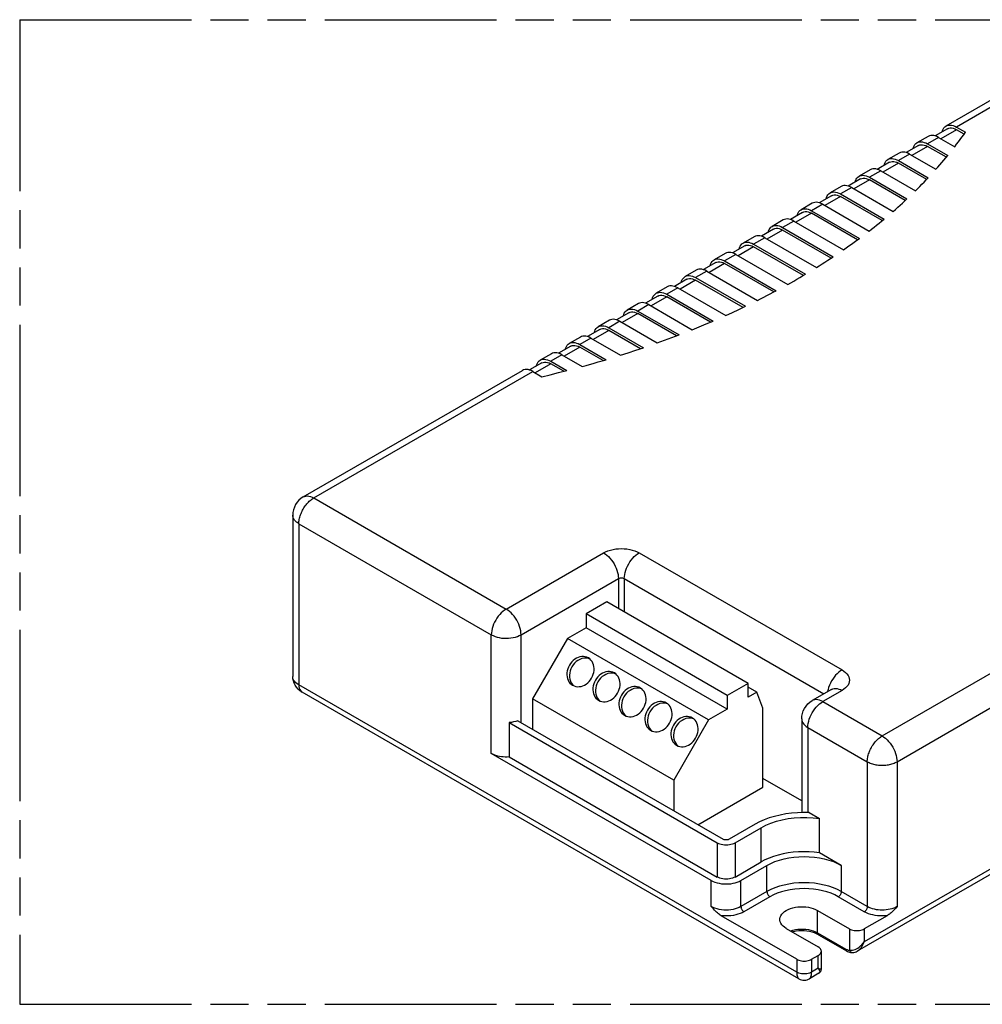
# Model space of a CAD drawing. Header units: millimetres. Extents: x 0 to 210, y 0 to 297.
# Tile 4 of 7: x 50 to 99, y 208 to 258. Entities that reach past the tile are written whole.
import ezdxf

# ---------------------------------------------------------------- set-up
doc = ezdxf.new("R2010")
doc.units = ezdxf.units.MM
doc.header["$LTSCALE"] = 19.36
doc.linetypes.add('PHANTOM', pattern=[0.8, 0.45, -0.05, 0.1, -0.05, 0.1, -0.05])
doc.layers.get('0').update_dxf_attribs({"linetype": 'CONTINUOUS'})
doc.layers.add('DEFAULT_3', color=7, linetype='PHANTOM')
doc.layers.add('Z_AXIS', color=7, linetype='CONTINUOUS')

msp = doc.modelspace()

# ---------------------------------------------------------------- linework, layer by layer
at = {"color": 7, "linetype": 'Continuous'}
for p, q in [((104.3047, 256.4153), (97.1394, 252.2784)), ((97.2194, 252.1398), (96.5949, 251.7793)), ((97.6727, 252.2256), (98.1278, 251.9628)), ((98.0623, 251.87), (97.6727, 252.0949)), ((96.2343, 251.7558), (95.6686, 251.4292)), ((96.7676, 251.703), (97.5878, 251.2295)), ((95.7486, 251.2907), (95.1241, 250.9301)), ((96.2019, 251.3764), (97.2316, 250.782)), ((97.1586, 250.6935), (96.2019, 251.2458)), ((94.7635, 250.9067), (94.1978, 250.5801)), ((94.7312, 250.5273), (96.241, 249.6556)), ((95.2968, 250.8539), (96.6328, 250.0825)), ((93.2927, 250.0575), (92.7271, 249.7309)), ((94.2778, 250.4415), (93.6533, 250.081)), ((93.8261, 250.0047), (95.5869, 248.9881)), ((96.161, 249.5711), (94.7312, 250.3966)), ((92.8071, 249.5924), (92.1826, 249.2318)), ((93.2604, 249.6781), (95.1613, 248.5806)), ((95.0746, 248.5001), (93.2604, 249.5475)), ((91.822, 249.2084), (91.2563, 248.8818)), ((92.3553, 249.1556), (94.4542, 247.9438)), ((91.3363, 248.7432), (90.7118, 248.3827)), ((91.7896, 248.829), (93.9962, 247.555)), ((93.9031, 247.4781), (91.7896, 248.6983)), ((90.3512, 248.3592), (89.7855, 248.0326)), ((90.8845, 248.3064), (93.2381, 246.9476)), ((88.8804, 247.5101), (88.3147, 247.1835)), ((89.8655, 247.8941), (89.241, 247.5335)), ((90.3188, 247.9798), (92.7487, 246.577)), ((92.6493, 246.5037), (90.3188, 247.8492)), ((88.3947, 247.0449), (87.7702, 246.6844)), ((88.8481, 247.1307), (91.4207, 245.6454)), ((91.3151, 245.5757), (88.8481, 247)), ((89.4137, 247.4573), (91.9409, 245.9983)), ((87.4096, 246.6609), (86.844, 246.3343)), ((87.943, 246.6081), (90.564, 245.0949)), ((86.924, 246.1958), (86.2995, 245.8352)), ((87.3773, 246.2815), (90.0134, 244.7596)), ((89.9019, 244.6934), (87.3773, 246.1509)), ((85.9389, 245.8118), (85.3732, 245.4852)), ((86.4722, 245.759), (89.1083, 244.237)), ((85.4532, 245.3466), (84.8287, 244.9861)), ((85.9065, 245.4324), (88.5275, 243.9191)), ((88.4099, 243.8564), (85.9065, 245.3017)), ((84.4681, 244.9626), (83.9024, 244.636)), ((84.4357, 244.5832), (86.9629, 243.1242)), ((85.0014, 244.9098), (87.574, 243.4246)), ((82.9973, 244.1135), (82.4316, 243.7869)), ((83.9824, 244.4975), (83.3579, 244.1369)), ((83.5306, 244.0607), (85.9605, 242.6578)), ((86.8391, 243.065), (84.4357, 244.4526)), ((82.5116, 243.6483), (81.8871, 243.2878)), ((82.965, 243.7341), (85.3186, 242.3752)), ((85.1887, 242.3196), (82.965, 243.6034)), ((81.5265, 243.2643), (80.9609, 242.9378)), ((82.0599, 243.2115), (84.2665, 241.9376)), ((81.0409, 242.7992), (80.4164, 242.4386)), ((81.4942, 242.8849), (83.5931, 241.6731)), ((83.4569, 241.6211), (81.4942, 242.7543)), ((80.0558, 242.4152), (79.4901, 242.0886)), ((80.0234, 242.0358), (81.7842, 241.0192)), ((80.5891, 242.3624), (82.49, 241.2649)), ((78.585, 241.5661), (78.0193, 241.2395)), ((79.5701, 241.95), (78.9456, 241.5895)), ((79.1183, 241.5132), (80.6282, 240.6415)), ((81.6414, 240.971), (80.0234, 241.9051)), ((78.0993, 241.1009), (77.4748, 240.7403)), ((78.5526, 241.1866), (79.8886, 240.4153)), ((79.739, 240.3711), (78.5526, 241.056)), ((77.1142, 240.7169), (76.5485, 240.3903)), ((77.6475, 240.6641), (78.6772, 240.0696)), ((76.6285, 240.2517), (76.004, 239.8912)), ((77.0819, 240.3375), (77.902, 239.864)), ((77.7452, 239.8239), (77.0819, 240.2068)), ((64.5183, 233.4447), (75.6434, 239.8678)), ((76.1768, 239.8149), (76.6319, 239.5522)), ((134.2766, 234.4191), (92.6305, 210.3749)), ((63.985, 232.521), (63.985, 224.3342)), ((79.9292, 228.112), (78.8733, 227.5023)), ((87.0946, 223.9751), (79.9292, 228.112)), ((78.8733, 227.5023), (78.8733, 226.8056)), ((86.0387, 223.3655), (78.8733, 227.5023)), ((78.8733, 226.8056), (77.9305, 226.2612)), ((86.0387, 222.6687), (78.8733, 226.8056)), ((77.9305, 226.2612), (76.158, 223.1912)), ((85.0958, 222.1244), (77.9305, 226.2612)), ((89.6744, 208.9771), (64.4631, 223.5325)), ((87.0946, 223.9751), (86.0387, 223.3655)), ((87.0946, 223.2784), (87.0946, 223.9751)), ((87.5332, 223.5316), (87.0946, 223.7848)), ((87.5332, 223.5316), (87.0946, 223.2784)), ((87.8488, 222.7123), (87.5332, 223.5316)), ((91.3319, 223.6687), (90.3514, 223.1026)), ((76.158, 223.1912), (76.158, 221.6453)), ((83.3234, 219.0544), (76.158, 223.1912)), ((86.0387, 223.3655), (86.0387, 222.6687)), ((86.0387, 222.6687), (85.0958, 222.1244)), ((87.8488, 218.706), (87.8488, 222.7123)), ((75.4074, 222.0787), (85.8313, 216.0606)), ((85.0958, 222.1244), (83.3234, 219.0544)), ((89.818, 222.1789), (89.818, 217.4151)), ((74.9701, 221.9828), (74.9701, 220.2409)), ((74.9701, 221.9828), (85.5296, 215.8864)), ((85.2279, 213.9703), (74.065, 220.4151)), ((74.9701, 220.2409), (85.5296, 214.1445)), ((83.3234, 219.0544), (83.3234, 217.5085)), ((89.818, 218.0045), (87.8488, 219.1414)), ((84.5491, 216.8008), (87.8488, 218.706)), ((87.4529, 216.8226), (86.133, 216.0606)), ((86.4347, 215.8864), (87.7546, 216.6484)), ((86.4347, 214.1445), (87.7546, 214.9066)), ((86.7364, 213.9703), (88.0563, 214.7324)), ((89.5648, 209.9641), (85.7282, 212.1791)), ((90.6207, 212.4462), (92.2424, 211.51)), ((94.1556, 212.1791), (92.9966, 211.51)), ((89.0368, 211.5317), (90.6585, 210.5955)), ((90.6649, 211.2163), (90.5697, 211.2654)), ((90.6649, 211.2163), (92.098, 210.389)), ((90.3191, 209.9641), (90.6585, 210.1601)), ((90.8147, 209.4655), (90.8147, 210.3778)), ((92.098, 210.389), (92.149, 210.3621)), ((90.6932, 209.2563), (90.2094, 208.977))]:
    msp.add_line(p, q, dxfattribs=at)
at = {"color": 9, "linetype": 'Continuous'}
for p, q in [((104.838, 256.3624), (97.6727, 252.2256)), ((97.6727, 252.0949), (96.8808, 251.6377)), ((96.7676, 251.703), (96.2019, 251.3764)), ((96.2019, 251.2458), (95.41, 250.7885)), ((95.2968, 250.8539), (94.7312, 250.5273)), ((93.8261, 250.0047), (93.2604, 249.6781)), ((94.7312, 250.3966), (93.9392, 249.9394)), ((93.2604, 249.5475), (92.4684, 249.0902)), ((92.3553, 249.1556), (91.7896, 248.829)), ((91.7896, 248.6983), (90.9977, 248.2411)), ((90.8845, 248.3064), (90.3188, 247.9798)), ((90.3188, 247.8492), (89.5269, 247.3919)), ((88.8481, 247), (88.0561, 246.5428)), ((89.4137, 247.4573), (88.8481, 247.1307)), ((87.943, 246.6081), (87.3773, 246.2815)), ((87.3773, 246.1509), (86.5853, 245.6936)), ((86.4722, 245.759), (85.9065, 245.4324)), ((85.9065, 245.3017), (85.1146, 244.8445)), ((85.0014, 244.9098), (84.4357, 244.5832)), ((83.5306, 244.0607), (82.965, 243.7341)), ((84.4357, 244.4526), (83.6438, 243.9953)), ((82.965, 243.6034), (82.173, 243.1462)), ((82.0599, 243.2115), (81.4942, 242.8849)), ((81.4942, 242.7543), (80.7022, 242.2971)), ((80.5891, 242.3624), (80.0234, 242.0358)), ((79.1183, 241.5132), (78.5526, 241.1866)), ((80.0234, 241.9051), (79.2315, 241.4479)), ((78.5526, 241.056), (77.7607, 240.5988)), ((77.6475, 240.6641), (77.0819, 240.3375)), ((77.0819, 240.2068), (76.2899, 239.7496)), ((65.0517, 233.3919), (76.1768, 239.8149)), ((134.4423, 234.7853), (92.9966, 210.8568)), ((65.0517, 233.3919), (74.8192, 227.7527)), ((64.2974, 232.0855), (64.2974, 223.8987)), ((64.2974, 232.0855), (74.065, 226.4463)), ((74.8192, 227.7527), (79.7595, 230.605)), ((81.5697, 230.605), (91.8652, 224.661)), ((75.5735, 226.4463), (80.5138, 229.2986)), ((80.5138, 229.2986), (80.5138, 227.7745)), ((80.8155, 229.2986), (80.8155, 227.6003)), ((80.8155, 229.2986), (90.9494, 223.4479)), ((74.065, 220.4151), (74.065, 226.4463)), ((75.5735, 221.9828), (75.5735, 226.4463)), ((93.9017, 221.308), (101.067, 225.4449)), ((94.656, 220.0016), (101.8213, 224.1385)), ((89.5648, 209.3109), (64.2974, 223.8987)), ((91.8652, 223.6159), (90.8847, 223.0498)), ((90.8847, 223.0498), (93.9017, 221.308)), ((90.1305, 221.7434), (93.1475, 220.0016)), ((90.1305, 221.7434), (90.1305, 217.4136)), ((93.1475, 220.0016), (93.1475, 212.6422)), ((94.656, 220.0016), (94.656, 212.6422)), ((85.5296, 215.8864), (85.5296, 214.1445)), ((86.4347, 215.8864), (86.4347, 214.1445)), ((88.0563, 213.4042), (88.0563, 214.7324)), ((91.8275, 214.7324), (91.8275, 213.4042)), ((85.2279, 212.6422), (85.2279, 213.9703)), ((86.7364, 212.6422), (86.7364, 213.9703)), ((88.0563, 213.4042), (86.7364, 212.6422)), ((88.2071, 213.1429), (86.8872, 212.3809)), ((92.9966, 212.3809), (91.6767, 213.1429)), ((93.1475, 212.6422), (91.8275, 213.4042)), ((90.6207, 211.314), (90.6207, 212.4462)), ((92.2424, 211.51), (92.2424, 210.4301)), ((92.9966, 211.51), (92.9966, 210.8568)), ((90.6207, 211.314), (92.0538, 210.4866)), ((90.6585, 209.5069), (90.6585, 210.1601)), ((89.5648, 209.9641), (89.5648, 209.3109)), ((90.3191, 209.9641), (90.3191, 209.3109)), ((90.6585, 209.5069), (90.3191, 209.3109))]:
    msp.add_line(p, q, dxfattribs=at)
at = {"color": 7, "linetype": 'Continuous'}
for points in [[(96.9388, 251.9778), (96.9609, 252.0534), (96.9932, 252.125), (97.0342, 252.1868), (97.0832, 252.2382), (97.1394, 252.2783)], [(97.1394, 252.2783), (97.2027, 252.3071), (97.2717, 252.3237), (97.3457, 252.3282), (97.4238, 252.3204), (97.505, 252.3006), (97.5878, 252.269), (97.6727, 252.2256)], [(97.2194, 252.1398), (97.2825, 252.1672), (97.3522, 252.1808), (97.4274, 252.1801), (97.5068, 252.1655), (97.5883, 252.1371), (97.6727, 252.0949)], [(96.7676, 251.703), (96.6826, 251.7465), (96.5997, 251.7781), (96.5184, 251.7979), (96.4402, 251.8057), (96.3662, 251.8011), (96.2972, 251.7844), (96.2343, 251.7558)], [(95.468, 251.1287), (95.4901, 251.2042), (95.5225, 251.2758), (95.5635, 251.3377), (95.6124, 251.3891), (95.6686, 251.4292)], [(95.6686, 251.4292), (95.7319, 251.458), (95.8009, 251.4746), (95.8749, 251.4791), (95.9531, 251.4713), (96.0343, 251.4514), (96.1171, 251.4198), (96.2019, 251.3764)], [(95.7486, 251.2907), (95.8117, 251.318), (95.8814, 251.3317), (95.9566, 251.331), (96.036, 251.3163), (96.1176, 251.288), (96.2019, 251.2458)], [(93.9972, 250.2795), (94.0193, 250.3551), (94.0517, 250.4267), (94.0927, 250.4885), (94.1416, 250.5399), (94.1979, 250.58)], [(94.1979, 250.58), (94.2611, 250.6088), (94.3302, 250.6254), (94.4042, 250.6299), (94.4823, 250.6221), (94.5635, 250.6023), (94.6463, 250.5707), (94.7312, 250.5273)], [(95.2968, 250.8539), (95.2118, 250.8973), (95.1289, 250.9289), (95.0476, 250.9488), (94.9694, 250.9565), (94.8954, 250.9519), (94.8264, 250.9353), (94.7635, 250.9066)], [(93.8261, 250.0047), (93.741, 250.0482), (93.6581, 250.0798), (93.5768, 250.0996), (93.4986, 250.1074), (93.4246, 250.1028), (93.3556, 250.0861), (93.2928, 250.0575)], [(94.2778, 250.4415), (94.3409, 250.4689), (94.4106, 250.4825), (94.4858, 250.4818), (94.5652, 250.4672), (94.6468, 250.4388), (94.7312, 250.3966)], [(92.5265, 249.4304), (92.5486, 249.5059), (92.5809, 249.5775), (92.6219, 249.6394), (92.6709, 249.6908), (92.7271, 249.7309)], [(92.7271, 249.7309), (92.7904, 249.7597), (92.8594, 249.7763), (92.9334, 249.7808), (93.0115, 249.773), (93.0927, 249.7531), (93.1755, 249.7215), (93.2604, 249.6781)], [(92.8071, 249.5924), (92.8701, 249.6197), (92.9398, 249.6334), (93.0151, 249.6327), (93.0945, 249.618), (93.176, 249.5897), (93.2604, 249.5475)], [(92.3553, 249.1556), (92.2703, 249.199), (92.1873, 249.2307), (92.106, 249.2505), (92.0279, 249.2582), (91.9538, 249.2537), (91.8848, 249.237), (91.822, 249.2083)], [(91.0557, 248.5812), (91.0778, 248.6568), (91.1101, 248.7284), (91.1511, 248.7902), (91.2001, 248.8416), (91.2563, 248.8817)], [(91.2563, 248.8817), (91.3196, 248.9105), (91.3886, 248.9271), (91.4626, 248.9316), (91.5407, 248.9238), (91.6219, 248.904), (91.7047, 248.8724), (91.7896, 248.829)], [(91.3363, 248.7432), (91.3994, 248.7706), (91.4691, 248.7842), (91.5443, 248.7835), (91.6237, 248.7689), (91.7052, 248.7405), (91.7896, 248.6983)], [(89.5849, 247.7321), (89.607, 247.8077), (89.6394, 247.8793), (89.6804, 247.9411), (89.7293, 247.9925), (89.7855, 248.0326)], [(89.7855, 248.0326), (89.8488, 248.0614), (89.9178, 248.078), (89.9918, 248.0825), (90.07, 248.0747), (90.1512, 248.0548), (90.234, 248.0232), (90.3188, 247.9798)], [(90.8845, 248.3064), (90.7995, 248.3499), (90.7166, 248.3815), (90.6353, 248.4013), (90.5571, 248.4091), (90.4831, 248.4045), (90.414, 248.3878), (90.3512, 248.3592)], [(89.4137, 247.4573), (89.3287, 247.5007), (89.2458, 247.5324), (89.1645, 247.5522), (89.0863, 247.56), (89.0123, 247.5554), (88.9433, 247.5387), (88.8804, 247.51)], [(89.8655, 247.8941), (89.9286, 247.9214), (89.9983, 247.9351), (90.0735, 247.9344), (90.1529, 247.9197), (90.2345, 247.8914), (90.3188, 247.8492)], [(88.1141, 246.8829), (88.1362, 246.9585), (88.1686, 247.0301), (88.2096, 247.0919), (88.2585, 247.1433), (88.3148, 247.1834)], [(88.3148, 247.1834), (88.378, 247.2122), (88.4471, 247.2288), (88.5211, 247.2333), (88.5992, 247.2255), (88.6804, 247.2057), (88.7632, 247.1741), (88.8481, 247.1307)], [(88.3947, 247.0449), (88.4578, 247.0723), (88.5275, 247.0859), (88.6027, 247.0852), (88.6821, 247.0706), (88.7637, 247.0422), (88.8481, 247)], [(87.943, 246.6081), (87.8579, 246.6516), (87.775, 246.6832), (87.6937, 246.703), (87.6155, 246.7108), (87.5415, 246.7062), (87.4725, 246.6895), (87.4097, 246.6609)], [(86.6434, 246.0338), (86.6655, 246.1094), (86.6978, 246.181), (86.7388, 246.2428), (86.7878, 246.2942), (86.844, 246.3343)], [(86.844, 246.3343), (86.9073, 246.3631), (86.9763, 246.3797), (87.0503, 246.3842), (87.1284, 246.3764), (87.2096, 246.3565), (87.2924, 246.3249), (87.3773, 246.2815)], [(86.924, 246.1958), (86.987, 246.2231), (87.0567, 246.2368), (87.132, 246.2361), (87.2114, 246.2215), (87.2929, 246.1931), (87.3773, 246.1509)], [(85.3732, 245.4851), (85.4365, 245.5139), (85.5055, 245.5305), (85.5795, 245.5351), (85.6576, 245.5272), (85.7388, 245.5074), (85.8216, 245.4758), (85.9065, 245.4324)], [(86.4722, 245.759), (86.3872, 245.8025), (86.3042, 245.8341), (86.2229, 245.8539), (86.1448, 245.8617), (86.0707, 245.8571), (86.0017, 245.8404), (85.9389, 245.8117)], [(85.0014, 244.9098), (84.9164, 244.9533), (84.8335, 244.9849), (84.7522, 245.0047), (84.674, 245.0125), (84.6, 245.0079), (84.5309, 244.9912), (84.4681, 244.9626)], [(85.1726, 245.1846), (85.1947, 245.2602), (85.227, 245.3318), (85.268, 245.3936), (85.317, 245.445), (85.3732, 245.4851)], [(85.4532, 245.3466), (85.5163, 245.374), (85.586, 245.3876), (85.6612, 245.3869), (85.7406, 245.3723), (85.8221, 245.3439), (85.9065, 245.3017)], [(83.7018, 244.3355), (83.7239, 244.4111), (83.7563, 244.4827), (83.7973, 244.5445), (83.8462, 244.5959), (83.9024, 244.636)], [(83.9024, 244.636), (83.9657, 244.6648), (84.0347, 244.6814), (84.1087, 244.6859), (84.1868, 244.6781), (84.2681, 244.6582), (84.3508, 244.6266), (84.4357, 244.5832)], [(83.9824, 244.4975), (84.0455, 244.5248), (84.1152, 244.5385), (84.1904, 244.5378), (84.2698, 244.5232), (84.3514, 244.4948), (84.4357, 244.4526)], [(83.5306, 244.0607), (83.4456, 244.1042), (83.3627, 244.1358), (83.2814, 244.1556), (83.2032, 244.1634), (83.1292, 244.1588), (83.0602, 244.1421), (82.9973, 244.1134)], [(82.231, 243.4863), (82.2531, 243.5619), (82.2855, 243.6335), (82.3265, 243.6953), (82.3754, 243.7468), (82.4317, 243.7868)], [(82.4317, 243.7868), (82.4949, 243.8156), (82.564, 243.8322), (82.638, 243.8368), (82.7161, 243.8289), (82.7973, 243.8091), (82.8801, 243.7775), (82.965, 243.7341)], [(82.5116, 243.6483), (82.5747, 243.6757), (82.6444, 243.6893), (82.7196, 243.6886), (82.799, 243.674), (82.8806, 243.6456), (82.965, 243.6034)], [(82.0599, 243.2115), (81.9748, 243.255), (81.8919, 243.2866), (81.8106, 243.3064), (81.7324, 243.3142), (81.6584, 243.3096), (81.5894, 243.2929), (81.5266, 243.2643)], [(80.7603, 242.6372), (80.7824, 242.7128), (80.8147, 242.7844), (80.8557, 242.8462), (80.9046, 242.8976), (80.9609, 242.9377)], [(80.9609, 242.9377), (81.0242, 242.9665), (81.0932, 242.9831), (81.1672, 242.9876), (81.2453, 242.9798), (81.3265, 242.9599), (81.4093, 242.9284), (81.4942, 242.8849)], [(81.0409, 242.7992), (81.1039, 242.8265), (81.1736, 242.8402), (81.2489, 242.8395), (81.3282, 242.8249), (81.4098, 242.7965), (81.4942, 242.7543)], [(79.2895, 241.788), (79.3116, 241.8636), (79.3439, 241.9352), (79.3849, 241.997), (79.4339, 242.0485), (79.4901, 242.0885)], [(79.4901, 242.0885), (79.5534, 242.1174), (79.6224, 242.1339), (79.6964, 242.1385), (79.7745, 242.1306), (79.8557, 242.1108), (79.9385, 242.0792), (80.0234, 242.0358)], [(80.5891, 242.3624), (80.5041, 242.4059), (80.4211, 242.4375), (80.3398, 242.4573), (80.2617, 242.4651), (80.1876, 242.4605), (80.1186, 242.4438), (80.0558, 242.4151)], [(79.1183, 241.5132), (79.0333, 241.5567), (78.9504, 241.5883), (78.8691, 241.6081), (78.7909, 241.6159), (78.7169, 241.6113), (78.6478, 241.5946), (78.585, 241.566)], [(79.5701, 241.95), (79.6332, 241.9774), (79.7028, 241.991), (79.7781, 241.9903), (79.8575, 241.9757), (79.939, 241.9473), (80.0234, 241.9051)], [(77.8187, 240.9389), (77.8408, 241.0145), (77.8732, 241.0861), (77.9141, 241.1479), (77.9631, 241.1993), (78.0193, 241.2394)], [(78.0193, 241.2394), (78.0826, 241.2682), (78.1516, 241.2848), (78.2256, 241.2893), (78.3037, 241.2815), (78.3849, 241.2616), (78.4677, 241.2301), (78.5526, 241.1866)], [(78.0993, 241.1009), (78.1624, 241.1282), (78.2321, 241.1419), (78.3073, 241.1412), (78.3867, 241.1266), (78.4683, 241.0982), (78.5526, 241.056)], [(77.6475, 240.6641), (77.5625, 240.7076), (77.4796, 240.7392), (77.3983, 240.759), (77.3201, 240.7668), (77.2461, 240.7622), (77.1771, 240.7455), (77.1142, 240.7168)], [(76.3479, 240.0897), (76.37, 240.1653), (76.4024, 240.2369), (76.4434, 240.2987), (76.4923, 240.3502), (76.5486, 240.3903)], [(76.5486, 240.3903), (76.6118, 240.4191), (76.6809, 240.4356), (76.7549, 240.4402), (76.833, 240.4323), (76.9142, 240.4125), (76.997, 240.3809), (77.0819, 240.3375)], [(76.6285, 240.2517), (76.6916, 240.2791), (76.7613, 240.2927), (76.8365, 240.292), (76.9159, 240.2774), (76.9975, 240.249), (77.0819, 240.2068)], [(76.1768, 239.8149), (76.0917, 239.8584), (76.0088, 239.89), (75.9275, 239.9098), (75.8493, 239.9176), (75.7753, 239.913), (75.7063, 239.8964), (75.6435, 239.8677)], [(64.5183, 233.4447), (64.4052, 233.3694), (64.3011, 233.2789), (64.2088, 233.1747), (64.1303, 233.0584), (64.0673, 232.9318), (64.0216, 232.7979), (63.994, 232.6594), (63.985, 232.521)], [(64.4631, 223.5325), (64.3546, 223.6046), (64.2588, 223.6878), (64.1772, 223.7795), (64.1095, 223.8792), (64.0558, 223.9859), (64.0169, 224.0982), (63.993, 224.2152), (63.985, 224.3342)], [(89.818, 222.1789), (89.8267, 222.3145), (89.853, 222.4499), (89.8971, 222.5819), (89.9586, 222.7081), (90.0367, 222.826), (90.1298, 222.9325), (90.236, 223.0256), (90.3514, 223.1026)], [(75.4074, 222.0787), (75.305, 222.0442), (75.198, 222.0167), (75.0863, 221.9963), (74.9701, 221.9828)], [(74.9701, 220.2409), (74.8712, 220.2355), (74.7727, 220.2353), (74.6743, 220.2404), (74.5771, 220.2508), (74.482, 220.2663), (74.3898, 220.2868), (74.3014, 220.3122), (74.2173, 220.3421), (74.1386, 220.3764), (74.065, 220.4151)], [(86.133, 216.0606), (86.1071, 216.0479), (86.079, 216.0379), (86.048, 216.0306), (86.0155, 216.026), (85.9821, 216.0245), (85.9487, 216.026), (85.9162, 216.0306), (85.8853, 216.0379), (85.8571, 216.0479), (85.8313, 216.0606)], [(85.5296, 215.8864), (85.5931, 215.8543), (85.6621, 215.8277), (85.7372, 215.8063), (85.8165, 215.7908), (85.8986, 215.7814), (85.9821, 215.7782), (86.0656, 215.7814), (86.1478, 215.7908), (86.227, 215.8063), (86.3021, 215.8277), (86.3711, 215.8543), (86.4347, 215.8864)], [(86.4347, 214.1445), (86.3711, 214.1124), (86.3021, 214.0858), (86.227, 214.0645), (86.1478, 214.0489), (86.0656, 214.0395), (85.9821, 214.0363), (85.8986, 214.0395), (85.8165, 214.0489), (85.7372, 214.0645), (85.6621, 214.0858), (85.5931, 214.1124), (85.5296, 214.1445)], [(85.2279, 213.9703), (85.3177, 213.9241), (85.4146, 213.8844), (85.5193, 213.851), (85.6298, 213.8245), (85.7448, 213.8054), (85.8627, 213.7938), (85.9821, 213.79), (86.1015, 213.7938), (86.2195, 213.8054), (86.3344, 213.8245), (86.4449, 213.851), (86.5496, 213.8844), (86.6465, 213.9241), (86.7364, 213.9703)], [(85.7282, 212.1791), (85.6842, 212.2068), (85.6388, 212.2391), (85.592, 212.2762), (85.5438, 212.3178), (85.4943, 212.3635), (85.4435, 212.4131), (85.3915, 212.4662), (85.3382, 212.5224), (85.2837, 212.581), (85.2279, 212.6422)], [(88.7088, 211.9888), (88.7109, 212.028), (88.7271, 212.1055), (88.7596, 212.1813), (88.8074, 212.2543), (88.8704, 212.3235), (88.9471, 212.3878), (89.0369, 212.4462), (89.1381, 212.498), (89.2494, 212.5423), (89.3691, 212.5786), (89.4956, 212.6063), (89.6269, 212.625), (89.7612, 212.6344), (89.8964, 212.6344), (90.0307, 212.625), (90.162, 212.6063), (90.2884, 212.5786), (90.4082, 212.5423), (90.5187, 212.4983), (90.6207, 212.4462)], [(94.656, 212.6422), (94.5891, 212.5693), (94.5559, 212.5335), (94.5227, 212.498), (94.4892, 212.463), (94.4554, 212.4283), (94.4212, 212.3941), (94.3863, 212.3604), (94.3506, 212.3272), (94.314, 212.2949), (94.2763, 212.2635), (94.2375, 212.2335), (94.1973, 212.2054), (94.1556, 212.1791)], [(89.0368, 211.5317), (88.9466, 211.5907), (88.8703, 211.6544), (88.8075, 211.7236), (88.7595, 211.7966), (88.7272, 211.8724), (88.7108, 211.9499), (88.7088, 211.9888)], [(92.2424, 211.51), (92.2953, 211.4832), (92.3528, 211.461), (92.4154, 211.4433), (92.4815, 211.4303), (92.5499, 211.4225), (92.6195, 211.4198), (92.6891, 211.4225), (92.7575, 211.4303), (92.8236, 211.4433), (92.8862, 211.461), (92.9437, 211.4832), (92.9966, 211.51)], [(90.5697, 211.2654), (90.4626, 211.309), (90.3452, 211.3461), (90.2191, 211.3758), (90.0862, 211.3972), (89.9487, 211.4098), (89.809, 211.4131), (89.6695, 211.4071), (89.5327, 211.392), (89.4009, 211.368), (89.3453, 211.3536)], [(90.8147, 210.3778), (90.81, 210.418), (90.7965, 210.4575), (90.774, 210.4956), (90.7432, 210.5317), (90.7048, 210.5649), (90.6585, 210.5955)], [(90.6585, 210.1601), (90.7048, 210.1906), (90.7432, 210.2238), (90.774, 210.26), (90.7965, 210.2981), (90.81, 210.3376), (90.8147, 210.3778)], [(92.149, 210.3621), (92.1998, 210.3404), (92.2505, 210.3237)], [(92.2505, 210.3237), (92.3004, 210.3122), (92.3488, 210.3056), (92.3958, 210.3039)], [(92.3958, 210.3039), (92.4109, 210.3044), (92.4685, 210.3116), (92.5266, 210.3273), (92.5849, 210.3509), (92.6301, 210.3746)], [(89.5648, 209.9641), (89.6178, 209.9374), (89.6753, 209.9152), (89.7379, 209.8974), (89.8039, 209.8844), (89.8723, 209.8766), (89.9419, 209.8739), (90.0115, 209.8766), (90.08, 209.8844), (90.146, 209.8974), (90.2086, 209.9152), (90.2661, 209.9374), (90.3191, 209.9641)], [(90.6931, 209.2563), (90.7201, 209.2742), (90.7535, 209.3049), (90.7805, 209.3414), (90.8002, 209.3826), (90.8117, 209.4269), (90.8147, 209.4649)], [(89.6752, 208.9766), (89.7396, 208.9449), (89.8075, 208.9223), (89.8778, 208.909), (89.9492, 208.9052), (90.0205, 208.9109), (90.0904, 208.9262), (90.1576, 208.9507), (90.2085, 208.9765)]]:
    msp.add_lwpolyline(points, dxfattribs=at)
at = {"color": 9, "linetype": 'Continuous'}
for points in [[(64.2974, 232.0855), (64.2988, 232.1388), (64.3029, 232.1934), (64.3097, 232.2493), (64.3193, 232.3063), (64.3315, 232.364), (64.3463, 232.4222), (64.3637, 232.4807), (64.3835, 232.5394), (64.4059, 232.5981), (64.4306, 232.6565), (64.4575, 232.7145), (64.4867, 232.7718), (64.5179, 232.8281), (64.551, 232.8834), (64.586, 232.9372), (64.6226, 232.9896), (64.6608, 233.0402), (64.7005, 233.089), (64.7415, 233.1358), (64.7838, 233.1804), (64.827, 233.2226), (64.871, 233.2622), (64.9156, 233.2991), (64.9607, 233.333), (65.0061, 233.364), (65.0517, 233.3919)], [(64.5183, 233.4447), (64.5814, 233.4734), (64.6504, 233.4901), (64.7244, 233.4946), (64.8025, 233.4868), (64.8838, 233.467), (64.9672, 233.4352), (65.0517, 233.3919)], [(64.2974, 232.0855), (64.2533, 232.1125), (64.2122, 232.141), (64.174, 232.171), (64.139, 232.2022), (64.1074, 232.2346), (64.0792, 232.268), (64.0545, 232.3022), (64.0335, 232.3373), (64.0162, 232.3731), (64.0026, 232.4094), (63.9929, 232.4462), (63.987, 232.4833), (63.985, 232.521)], [(79.7595, 230.605), (79.8662, 230.6601), (79.9819, 230.7076), (80.1078, 230.7478), (80.2409, 230.7798), (80.3791, 230.8028), (80.5209, 230.8168), (80.6646, 230.8214), (80.8083, 230.8168), (80.9501, 230.8028), (81.0883, 230.7798), (81.2214, 230.7478), (81.3473, 230.7076), (81.4631, 230.6601), (81.5697, 230.605)], [(79.7595, 230.605), (79.844, 230.5508), (79.9273, 230.4863), (80.0086, 230.4123), (80.0868, 230.3298), (80.1608, 230.2398), (80.2298, 230.1435), (80.2928, 230.042), (80.3492, 229.9366), (80.3981, 229.8287), (80.4391, 229.7196), (80.4714, 229.6107), (80.4948, 229.5033), (80.509, 229.3988), (80.5138, 229.2986)], [(80.8155, 229.2986), (80.8202, 229.3988), (80.8344, 229.5033), (80.8578, 229.6107), (80.8901, 229.7196), (80.9311, 229.8287), (80.98, 229.9366), (81.0364, 230.042), (81.0994, 230.1435), (81.1684, 230.2398), (81.2424, 230.3298), (81.3206, 230.4123), (81.4019, 230.4863), (81.4852, 230.5508), (81.5697, 230.605)], [(80.5138, 229.2986), (80.5392, 229.3111), (80.5678, 229.3212), (80.5987, 229.3286), (80.6312, 229.3332), (80.6646, 229.3347), (80.698, 229.3332), (80.7305, 229.3286), (80.7615, 229.3212), (80.79, 229.3111), (80.8155, 229.2986)], [(74.8192, 227.7527), (74.7356, 227.6991), (74.6526, 227.6351), (74.5715, 227.5614), (74.4932, 227.479), (74.419, 227.3889), (74.3498, 227.2925), (74.2866, 227.1909), (74.2301, 227.0855), (74.181, 226.9774), (74.1399, 226.8681), (74.1074, 226.759), (74.0839, 226.6514), (74.0697, 226.5468), (74.065, 226.4463)], [(75.5735, 226.4463), (75.5687, 226.5466), (75.5545, 226.651), (75.5311, 226.7584), (75.4988, 226.8673), (75.4578, 226.9764), (75.4089, 227.0844), (75.3525, 227.1897), (75.2895, 227.2912), (75.2205, 227.3876), (75.1465, 227.4775), (75.0683, 227.56), (74.987, 227.634), (74.9037, 227.6985), (74.8192, 227.7527)], [(74.065, 226.4463), (74.1543, 226.4002), (74.2521, 226.3602), (74.3569, 226.3268), (74.4677, 226.3004), (74.5829, 226.2813), (74.701, 226.2697), (74.8206, 226.266), (74.9402, 226.2699), (75.0583, 226.2816), (75.1734, 226.3009), (75.2839, 226.3275), (75.3883, 226.3609), (75.4852, 226.4007), (75.5735, 226.4463)], [(91.8652, 224.661), (91.7808, 224.6068), (91.6974, 224.5423), (91.6161, 224.4683), (91.538, 224.3858), (91.4639, 224.2958), (91.3949, 224.1995), (91.3319, 224.098), (91.2755, 223.9926), (91.2266, 223.8847), (91.1857, 223.7756), (91.1533, 223.6667), (91.1299, 223.5593), (91.1288, 223.5515)], [(91.8652, 224.661), (91.9606, 224.5994), (92.0429, 224.5326), (92.1125, 224.4599), (92.168, 224.3831), (92.2078, 224.3033), (92.232, 224.2214), (92.24, 224.1385), (92.232, 224.0555), (92.2078, 223.9736), (92.168, 223.8938), (92.1125, 223.817), (92.0429, 223.7443), (91.9606, 223.6775), (91.8652, 223.6159)], [(64.2974, 223.8987), (64.2177, 223.9502), (64.1485, 224.0065), (64.0906, 224.067), (64.0449, 224.1308), (64.0117, 224.1971), (63.9917, 224.2652), (63.985, 224.3342)], [(64.2974, 223.8987), (64.3023, 223.8162), (64.3167, 223.7408), (64.3405, 223.6736), (64.3732, 223.6158), (64.4143, 223.5685), (64.4631, 223.5325)], [(91.3319, 223.6687), (91.395, 223.6974), (91.4639, 223.7141), (91.538, 223.7186), (91.6161, 223.7109), (91.6974, 223.691), (91.7808, 223.6592), (91.8652, 223.6159)], [(90.1305, 221.7434), (90.1351, 221.8427), (90.1491, 221.9465), (90.1723, 222.0536), (90.2045, 222.1626), (90.2454, 222.2719), (90.2943, 222.38), (90.3507, 222.4856), (90.4137, 222.5872), (90.4828, 222.6838), (90.5569, 222.774), (90.6352, 222.8567), (90.7166, 222.9308), (90.8001, 222.9955), (90.8847, 223.0498)], [(90.8847, 223.0498), (90.8001, 223.0932), (90.7166, 223.125), (90.6352, 223.1448), (90.5569, 223.1525), (90.4828, 223.1479), (90.4137, 223.1311), (90.3514, 223.1026)], [(89.818, 222.1789), (89.8247, 222.1099), (89.8448, 222.0418), (89.8779, 221.9755), (89.9237, 221.9117), (89.9815, 221.8512), (90.0508, 221.7949), (90.1305, 221.7434)], [(93.1475, 220.0016), (93.1488, 220.055), (93.153, 220.1099), (93.1599, 220.166), (93.1695, 220.2231), (93.1817, 220.281), (93.1967, 220.3394), (93.2141, 220.3981), (93.2341, 220.4568), (93.2565, 220.5156), (93.2813, 220.5741), (93.3083, 220.6321), (93.3375, 220.6893), (93.3688, 220.7456), (93.4019, 220.8008), (93.4368, 220.8545), (93.4734, 220.9067), (93.5116, 220.9572), (93.5512, 221.0058), (93.5921, 221.0525), (93.6342, 221.0969), (93.6773, 221.139), (93.7212, 221.1784), (93.7657, 221.2152), (93.8107, 221.2491), (93.8561, 221.2801), (93.9017, 221.308)], [(93.9017, 221.308), (93.9862, 221.2537), (94.0695, 221.1892), (94.1508, 221.1153), (94.229, 221.0328), (94.303, 220.9428), (94.372, 220.8465), (94.435, 220.745), (94.4914, 220.6396), (94.5403, 220.5317), (94.5813, 220.4226), (94.6136, 220.3137), (94.637, 220.2063), (94.6512, 220.1018), (94.656, 220.0016)], [(93.1475, 220.0016), (93.1944, 219.9761), (93.244, 219.9522), (93.296, 219.9301), (93.3503, 219.9099), (93.4066, 219.8916), (93.4646, 219.8753), (93.5241, 219.8611), (93.585, 219.849), (93.6471, 219.839), (93.7102, 219.8312), (93.7739, 219.8256), (93.8381, 219.8223), (93.9025, 219.8212), (93.9668, 219.8224), (94.0308, 219.8257), (94.0943, 219.8313), (94.1571, 219.8391), (94.219, 219.8491), (94.2799, 219.8612), (94.3394, 219.8755), (94.3974, 219.8917), (94.4535, 219.91), (94.5076, 219.9302), (94.5595, 219.9523), (94.609, 219.9761), (94.656, 220.0016)], [(91.8275, 213.4042), (91.6336, 213.5057), (91.4234, 213.5957), (91.199, 213.6734), (90.9624, 213.738), (90.716, 213.7889), (90.4621, 213.8256), (90.2033, 213.8477), (89.9419, 213.8552), (89.6805, 213.8477), (89.4217, 213.8256), (89.1678, 213.7889), (88.9214, 213.738), (88.6848, 213.6734), (88.4604, 213.5957), (88.2502, 213.5057), (88.0563, 213.4042)], [(91.6767, 213.1429), (91.4975, 213.2366), (91.3051, 213.319), (91.0985, 213.3905), (90.8808, 213.45), (90.654, 213.4968), (90.4204, 213.5306), (90.1823, 213.5509), (89.9419, 213.5578), (89.7015, 213.5509), (89.4634, 213.5306), (89.2298, 213.4968), (89.003, 213.45), (88.7853, 213.3905), (88.5787, 213.319), (88.3863, 213.2366), (88.2071, 213.1429)], [(88.0563, 213.4042), (88.0581, 213.3759), (88.0637, 213.3461), (88.0727, 213.3156), (88.0851, 213.2852), (88.1005, 213.2555), (88.1185, 213.2274), (88.1387, 213.2015), (88.1605, 213.1784), (88.1835, 213.1587), (88.2071, 213.1429)], [(91.8275, 213.4042), (91.8257, 213.3759), (91.8201, 213.3461), (91.8111, 213.3157), (91.7987, 213.2852), (91.7833, 213.2555), (91.7653, 213.2274), (91.7452, 213.2015), (91.7233, 213.1784), (91.7003, 213.1587), (91.6767, 213.1429)], [(86.7364, 212.6422), (86.6461, 212.5956), (86.5478, 212.5555), (86.4431, 212.5223), (86.3328, 212.496), (86.218, 212.477), (86.1003, 212.4656), (85.9817, 212.4618), (85.8633, 212.4656), (85.7463, 212.477), (85.632, 212.4959), (85.5212, 212.5222), (85.4159, 212.5557), (85.3177, 212.5958), (85.2279, 212.6422)], [(86.7364, 212.6422), (86.7382, 212.6138), (86.7437, 212.5841), (86.7528, 212.5536), (86.7652, 212.5231), (86.7805, 212.4935), (86.7985, 212.4653), (86.8187, 212.4394), (86.8406, 212.4163), (86.8636, 212.3967), (86.8872, 212.3809)], [(93.1475, 212.6422), (93.1456, 212.6139), (93.1401, 212.5841), (93.131, 212.5536), (93.1187, 212.5232), (93.1033, 212.4935), (93.0853, 212.4654), (93.0651, 212.4394), (93.0432, 212.4163), (93.0202, 212.3967), (92.9966, 212.3809)], [(94.656, 212.6422), (94.5737, 212.5994), (94.4862, 212.5625), (94.3949, 212.5316), (94.3007, 212.5065), (94.2045, 212.4871), (94.1065, 212.4733), (94.0065, 212.4648), (93.9055, 212.4618), (93.8044, 212.4644), (93.7043, 212.4724), (93.6066, 212.4858), (93.5106, 212.5047), (93.4161, 212.5293), (93.3236, 212.5601), (93.2333, 212.5977), (93.1475, 212.6422)], [(86.8872, 212.3809), (86.7922, 212.3313), (86.6907, 212.288), (86.5822, 212.2507), (86.4681, 212.2198), (86.3492, 212.1955), (86.2269, 212.1781), (86.1024, 212.1677), (85.9771, 212.1644), (85.8525, 212.1682), (85.7282, 212.1791)], [(94.1556, 212.1791), (94.0343, 212.1684), (93.9128, 212.1645), (93.7905, 212.1673), (93.6694, 212.1767), (93.5511, 212.1926), (93.4351, 212.2153), (93.3206, 212.2449), (93.2088, 212.2821), (93.101, 212.3275), (92.9966, 212.3809)], [(89.2482, 211.4097), (89.2494, 211.4101), (89.3691, 211.4464), (89.4956, 211.4741), (89.6269, 211.4928), (89.7611, 211.5022), (89.8964, 211.5022), (90.0307, 211.4928), (90.162, 211.4741), (90.2884, 211.4464), (90.4082, 211.4101), (90.5195, 211.3658), (90.6207, 211.314)], [(90.6207, 211.314), (90.6226, 211.2878), (90.6281, 211.2644), (90.6372, 211.2444), (90.6495, 211.2282), (90.6649, 211.2163)], [(92.5299, 210.4654), (92.5986, 210.496), (92.669, 210.5355), (92.7398, 210.5838), (92.8098, 210.641), (92.8771, 210.7062), (92.9398, 210.7781), (92.9966, 210.8568)], [(92.6303, 210.3747), (92.6818, 210.4085), (92.7313, 210.4487), (92.7811, 210.4974), (92.83, 210.5545), (92.8774, 210.62), (92.9216, 210.6929), (92.9614, 210.7719), (92.9966, 210.8568)], [(92.0538, 210.4866), (92.0866, 210.4692), (92.1189, 210.455), (92.1508, 210.4439), (92.182, 210.4361)], [(92.0538, 210.4866), (92.0557, 210.4604), (92.0612, 210.4371), (92.0702, 210.417), (92.0826, 210.4009), (92.098, 210.389)], [(92.182, 210.4361), (92.2126, 210.4315), (92.2424, 210.4301)], [(92.2424, 210.4301), (92.2902, 210.423), (92.3435, 210.4225), (92.4016, 210.4291), (92.4639, 210.4431), (92.5299, 210.4654)], [(92.2424, 210.4301), (92.2586, 210.3938), (92.2801, 210.3622), (92.3059, 210.3366), (92.335, 210.3179), (92.3664, 210.3069), (92.3958, 210.3039)], [(90.6585, 209.5069), (90.7078, 209.4895), (90.7483, 209.4772), (90.7795, 209.4688), (90.8009, 209.4644), (90.8124, 209.4636), (90.8147, 209.4649)], [(90.6585, 209.5069), (90.6875, 209.4591), (90.7092, 209.4155), (90.7239, 209.3767), (90.7315, 209.3429), (90.7318, 209.3143), (90.7255, 209.2906), (90.7129, 209.2717), (90.6933, 209.2564)], [(89.5648, 209.3109), (89.5671, 209.2426), (89.5738, 209.18), (89.5848, 209.1241), (89.6002, 209.0754), (89.6199, 209.0345), (89.6436, 209.0022), (89.6713, 208.979), (89.6751, 208.9767)], [(90.3191, 209.3109), (90.2666, 209.2843), (90.2086, 209.262), (90.1461, 209.2442), (90.08, 209.2312), (90.0116, 209.2233), (89.942, 209.2207), (89.8723, 209.2233), (89.8039, 209.2312), (89.7378, 209.2441), (89.6753, 209.262), (89.6173, 209.2843), (89.5648, 209.3109)], [(90.2087, 208.9766), (90.2125, 208.9789), (90.2401, 209.0022), (90.2639, 209.0345), (90.2836, 209.0754), (90.299, 209.1241), (90.3101, 209.18), (90.3168, 209.2426), (90.3191, 209.3109)]]:
    msp.add_lwpolyline(points, dxfattribs=at)
at = {"layer": 'DEFAULT_3', "color": 91, "linetype": 'PHANTOM', "true_color": 0x80ff80}
for p, q in [((50.1286, 257.68), (50.1286, 207.68)), ((50.1286, 257.68), (150.1286, 257.68)), ((50.1286, 207.68), (150.1286, 207.68))]:
    msp.add_line(p, q, dxfattribs=at)
at = {"layer": 'Z_AXIS', "color": 7, "linetype": 'Continuous'}
for p, q in [((98.0409, 251.8398), (98.1278, 251.9628)), ((97.1347, 250.6646), (97.2316, 250.782)), ((96.1348, 249.5434), (96.241, 249.6556)), ((95.046, 248.4735), (95.1613, 248.5806)), ((93.8723, 247.4528), (93.9962, 247.555)), ((92.6164, 246.4795), (92.7487, 246.577)), ((91.2801, 245.5525), (91.4207, 245.6454)), ((89.8647, 244.6713), (90.0134, 244.7596)), ((88.3706, 243.8355), (88.5275, 243.9191)), ((86.6317, 242.9666), (86.9629, 243.1242)), ((85.9605, 242.6578), (86.2976, 242.8112)), ((86.2976, 242.8112), (86.6317, 242.9666)), ((84.2665, 241.9376), (84.62, 242.0812)), ((84.62, 242.0812), (84.9707, 242.2271)), ((84.9707, 242.2271), (85.3186, 242.3752)), ((83.2281, 241.5347), (83.5931, 241.6731)), ((81.4014, 240.8908), (81.7842, 241.0192)), ((80.6282, 240.6415), (81.016, 240.7649)), ((81.016, 240.7649), (81.4014, 240.8908)), ((76.6319, 239.5522), (77.0574, 239.6532)), ((77.0574, 239.6532), (77.4808, 239.7572)), ((77.4808, 239.7572), (77.902, 239.864)), ((79.0391, 225.2289), (78.948, 225.2533)), ((80.359, 224.4668), (80.268, 224.4912)), ((78.1806, 223.924), (78.2472, 223.8573)), ((81.6789, 223.7048), (81.5879, 223.7292)), ((79.5005, 223.1619), (79.5672, 223.0953)), ((82.9989, 222.9427), (82.9078, 222.9671)), ((80.8204, 222.3999), (80.8871, 222.3332)), ((84.3188, 222.1807), (84.2278, 222.2051)), ((82.1404, 221.6378), (82.207, 221.5712)), ((83.4603, 220.8758), (83.527, 220.8091)), ((90.2028, 217.4123), (90.719, 217.1143)), ((90.719, 215.3724), (90.719, 217.1143)), ((91.8275, 214.7324), (90.719, 215.3724))]:
    msp.add_line(p, q, dxfattribs=at)
at = {"layer": 'Z_AXIS', "color": 9, "linetype": 'Continuous'}
msp.add_line((87.7546, 214.9066), (87.7546, 216.6484), dxfattribs=at)
at = {"layer": 'Z_AXIS', "color": 7, "linetype": 'Continuous'}
for points in [[(97.5878, 251.2295), (97.6809, 251.3509), (97.7728, 251.4727), (97.8634, 251.5948), (97.9528, 251.7171), (98.0409, 251.8398)], [(96.6328, 250.0825), (96.7355, 250.1983), (96.8371, 250.3143), (96.9374, 250.4308), (97.0367, 250.5475), (97.1347, 250.6646)], [(95.5869, 248.9881), (95.6986, 249.0985), (95.8093, 249.2092), (95.9189, 249.3202), (96.0274, 249.4316), (96.1348, 249.5434)], [(94.4542, 247.9438), (94.5747, 248.0489), (94.694, 248.1545), (94.8124, 248.2605), (94.9297, 248.3668), (95.046, 248.4735)], [(93.2381, 246.9476), (93.3669, 247.0478), (93.4947, 247.1484), (93.6216, 247.2495), (93.7474, 247.3509), (93.8723, 247.4528)], [(91.9409, 245.9983), (92.0778, 246.0936), (92.2138, 246.1894), (92.3489, 246.2857), (92.4831, 246.3824), (92.6164, 246.4795)], [(90.564, 245.0949), (90.709, 245.1855), (90.853, 245.2766), (90.9963, 245.3681), (91.1386, 245.4601), (91.2801, 245.5525)], [(89.1083, 244.237), (89.2613, 244.3229), (89.4133, 244.4093), (89.5646, 244.4961), (89.7151, 244.5835), (89.8647, 244.6713)], [(87.574, 243.4246), (87.7349, 243.5057), (87.895, 243.5874), (88.0543, 243.6696), (88.2128, 243.7523), (88.3706, 243.8355)], [(82.49, 241.2649), (82.6755, 241.3314), (82.8603, 241.3986), (83.2281, 241.5347)], [(78.6772, 240.0696), (78.8805, 240.1256), (79.2855, 240.2394)], [(79.2855, 240.2394), (79.4871, 240.2974), (79.8886, 240.4153)], [(78.9903, 225.2664), (78.913, 225.303), (78.8303, 225.3273), (78.7434, 225.3386), (78.6539, 225.3369), (78.5633, 225.322), (78.4732, 225.2944), (78.385, 225.2544), (78.3004, 225.2029), (78.2208, 225.1404), (78.1474, 225.0684), (78.0823, 224.9885), (78.0246, 224.9002)], [(78.948, 225.2533), (78.8525, 225.2625), (78.7543, 225.2559), (78.6555, 225.2341), (78.5581, 225.197), (78.464, 225.1459), (78.3753, 225.0814), (78.2936, 225.0052), (78.2214, 224.9193), (78.158, 224.8232)], [(79.156, 224.247), (79.2037, 224.3411), (79.2403, 224.4375), (79.2659, 224.537), (79.2802, 224.6372), (79.2825, 224.7362), (79.2732, 224.8326), (79.252, 224.9244), (79.2196, 225.0103), (79.1763, 225.0887), (79.1231, 225.1583), (79.0607, 225.2178), (78.9903, 225.2664)], [(78.0246, 224.9002), (77.977, 224.8061), (77.9404, 224.7098), (77.9147, 224.6102), (77.9004, 224.51), (77.8981, 224.411), (77.9075, 224.3146), (77.9287, 224.2228), (77.9611, 224.1369), (78.0043, 224.0586), (78.0575, 223.9889), (78.12, 223.9294), (78.1903, 223.8808)], [(78.158, 224.8232), (78.1064, 224.7202), (78.0682, 224.6148), (78.043, 224.5059), (78.0315, 224.3968), (78.0343, 224.2898), (78.0509, 224.1869), (78.0814, 224.0904), (78.1248, 224.0021), (78.1806, 223.924)], [(80.3103, 224.5044), (80.233, 224.541), (80.1502, 224.5653), (80.0633, 224.5765), (79.9738, 224.5749), (79.8832, 224.5599), (79.7931, 224.5324), (79.705, 224.4923), (79.6204, 224.4408), (79.5407, 224.3784), (79.4674, 224.3063), (79.4022, 224.2265), (79.3446, 224.1381)], [(80.268, 224.4912), (80.1724, 224.5005), (80.0742, 224.4939), (79.9754, 224.472), (79.878, 224.435), (79.784, 224.3839), (79.6952, 224.3194), (79.6135, 224.2431), (79.5413, 224.1573), (79.4779, 224.0612)], [(80.4759, 223.485), (80.5236, 223.579), (80.5602, 223.6754), (80.5859, 223.775), (80.6002, 223.8751), (80.6025, 223.9742), (80.5931, 224.0705), (80.5719, 224.1624), (80.5395, 224.2483), (80.4962, 224.3266), (80.443, 224.3962), (80.3806, 224.4558), (80.3103, 224.5044)], [(78.1903, 223.8808), (78.2676, 223.8442), (78.3504, 223.8199), (78.4373, 223.8086), (78.5267, 223.8103), (78.6173, 223.8252), (78.7075, 223.8528), (78.7956, 223.8928), (78.8802, 223.9444), (78.9598, 224.0068), (79.0332, 224.0788), (79.0984, 224.1587), (79.156, 224.247)], [(79.3446, 224.1381), (79.2969, 224.0441), (79.2603, 223.9477), (79.2346, 223.8482), (79.2204, 223.748), (79.218, 223.6489), (79.2274, 223.5526), (79.2486, 223.4608), (79.281, 223.3749), (79.3243, 223.2965), (79.3775, 223.2269), (79.4399, 223.1674), (79.5102, 223.1187)], [(79.4779, 224.0612), (79.4264, 223.9582), (79.3881, 223.8527), (79.363, 223.7438), (79.3514, 223.6348), (79.3542, 223.5277), (79.3708, 223.4248), (79.4014, 223.3284), (79.4447, 223.24), (79.5005, 223.1619)], [(81.6302, 223.7423), (81.5529, 223.7789), (81.4701, 223.8032), (81.3832, 223.8145), (81.2938, 223.8128), (81.2032, 223.7979), (81.113, 223.7703), (81.0249, 223.7303), (80.9403, 223.6788), (80.8607, 223.6163), (80.7873, 223.5443), (80.7221, 223.4644), (80.6645, 223.3761)], [(81.5879, 223.7292), (81.4924, 223.7384), (81.3942, 223.7318), (81.2954, 223.71), (81.198, 223.6729), (81.1039, 223.6218), (81.0152, 223.5573), (80.9334, 223.4811), (80.8613, 223.3952), (80.7978, 223.2991)], [(81.7959, 222.7229), (81.8435, 222.817), (81.8801, 222.9134), (81.9058, 223.0129), (81.9201, 223.1131), (81.9224, 223.2121), (81.913, 223.3085), (81.8918, 223.4003), (81.8594, 223.4862), (81.8162, 223.5646), (81.763, 223.6342), (81.7006, 223.6937), (81.6302, 223.7423)], [(79.5102, 223.1187), (79.5875, 223.0821), (79.6703, 223.0578), (79.7572, 223.0466), (79.8467, 223.0483), (79.9373, 223.0632), (80.0274, 223.0907), (80.1155, 223.1308), (80.2002, 223.1823), (80.2798, 223.2448), (80.3531, 223.3168), (80.4183, 223.3967), (80.4759, 223.485)], [(80.6645, 223.3761), (80.6168, 223.282), (80.5803, 223.1857), (80.5546, 223.0861), (80.5403, 222.9859), (80.538, 222.8869), (80.5473, 222.7905), (80.5686, 222.6987), (80.6009, 222.6128), (80.6442, 222.5345), (80.6974, 222.4648), (80.7598, 222.4053), (80.8302, 222.3567)], [(80.7978, 223.2991), (80.7463, 223.1961), (80.7081, 223.0907), (80.6829, 222.9818), (80.6714, 222.8727), (80.6742, 222.7657), (80.6908, 222.6628), (80.7213, 222.5663), (80.7647, 222.478), (80.8204, 222.3999)], [(82.9501, 222.9803), (82.8728, 223.0169), (82.7901, 223.0412), (82.7032, 223.0524), (82.6137, 223.0508), (82.5231, 223.0358), (82.433, 223.0083), (82.3449, 222.9682), (82.2602, 222.9167), (82.1806, 222.8543), (82.1072, 222.7822), (82.0421, 222.7024), (81.9844, 222.614)], [(80.8302, 222.3567), (80.9075, 222.3201), (80.9902, 222.2958), (81.0771, 222.2845), (81.1666, 222.2862), (81.2572, 222.3011), (81.3474, 222.3287), (81.4355, 222.3687), (81.5201, 222.4203), (81.5997, 222.4827), (81.6731, 222.5547), (81.7382, 222.6346), (81.7959, 222.7229)], [(81.9844, 222.614), (81.9368, 222.52), (81.9002, 222.4236), (81.8745, 222.3241), (81.8602, 222.2239), (81.8579, 222.1248), (81.8673, 222.0285), (81.8885, 221.9367), (81.9209, 221.8508), (81.9642, 221.7724), (82.0173, 221.7028), (82.0798, 221.6433), (82.1501, 221.5946)], [(82.1178, 222.5371), (82.0662, 222.4341), (82.028, 222.3286), (82.0028, 222.2197), (81.9913, 222.1107), (81.9941, 222.0036), (82.0107, 221.9007), (82.0412, 221.8043), (82.0846, 221.7159), (82.1404, 221.6378)], [(82.9078, 222.9671), (82.8123, 222.9764), (82.7141, 222.9698), (82.6153, 222.9479), (82.5179, 222.9109), (82.4238, 222.8598), (82.3351, 222.7953), (82.2534, 222.719), (82.1812, 222.6332), (82.1178, 222.5371)], [(83.1158, 221.9609), (83.1635, 222.0549), (83.2001, 222.1513), (83.2258, 222.2509), (83.24, 222.351), (83.2423, 222.4501), (83.233, 222.5464), (83.2118, 222.6383), (83.1794, 222.7242), (83.1361, 222.8025), (83.0829, 222.8721), (83.0205, 222.9317), (82.9501, 222.9803)], [(84.2701, 222.2182), (84.1928, 222.2549), (84.11, 222.2791), (84.0231, 222.2904), (83.9336, 222.2887), (83.843, 222.2738), (83.7529, 222.2462), (83.6648, 222.2062), (83.5802, 222.1547), (83.5006, 222.0922), (83.4272, 222.0202), (83.362, 221.9403), (83.3044, 221.852)], [(84.2278, 222.2051), (84.1323, 222.2143), (84.0341, 222.2077), (83.9353, 222.1859), (83.8379, 222.1488), (83.7438, 222.0977), (83.6551, 222.0332), (83.5733, 221.957), (83.5012, 221.8711), (83.4377, 221.775)], [(84.4358, 221.1988), (84.4834, 221.2929), (84.52, 221.3893), (84.5457, 221.4888), (84.56, 221.589), (84.5623, 221.688), (84.5529, 221.7844), (84.5317, 221.8762), (84.4993, 221.9621), (84.456, 222.0405), (84.4028, 222.1101), (84.3404, 222.1696), (84.2701, 222.2182)], [(82.1501, 221.5946), (82.2274, 221.558), (82.3102, 221.5337), (82.3971, 221.5225), (82.4866, 221.5242), (82.5772, 221.5391), (82.6673, 221.5666), (82.7554, 221.6067), (82.84, 221.6582), (82.9196, 221.7207), (82.993, 221.7927), (83.0582, 221.8726), (83.1158, 221.9609)], [(83.3044, 221.852), (83.2567, 221.7579), (83.2201, 221.6616), (83.1944, 221.562), (83.1802, 221.4618), (83.1778, 221.3628), (83.1872, 221.2664), (83.2084, 221.1746), (83.2408, 221.0887), (83.2841, 221.0104), (83.3373, 220.9407), (83.3997, 220.8812), (83.4701, 220.8326)], [(83.4377, 221.775), (83.3862, 221.672), (83.3479, 221.5666), (83.3228, 221.4577), (83.3113, 221.3486), (83.314, 221.2416), (83.3307, 221.1387), (83.3612, 221.0422), (83.4046, 220.9539), (83.4603, 220.8758)], [(83.4701, 220.8326), (83.5474, 220.796), (83.6301, 220.7717), (83.717, 220.7604), (83.8065, 220.7621), (83.8971, 220.777), (83.9872, 220.8046), (84.0753, 220.8446), (84.16, 220.8962), (84.2396, 220.9586), (84.313, 221.0306), (84.3781, 221.1105), (84.4358, 221.1988)], [(90.2028, 217.4123), (89.8995, 217.4177), (89.5987, 217.4082), (89.2993, 217.3837), (89.0046, 217.3445), (88.7169, 217.2908), (88.4381, 217.2231), (88.1705, 217.1417), (87.9159, 217.0475), (87.677, 216.9412), (87.4529, 216.8226)], [(87.7546, 216.6484), (87.9949, 216.7733), (88.2534, 216.882), (88.5315, 216.975), (88.8246, 217.051), (89.1299, 217.1088), (89.4439, 217.1482), (89.7633, 217.1685), (90.0846, 217.1696), (90.4026, 217.1515), (90.719, 217.1143)], [(90.719, 215.3724), (90.4561, 215.4048), (90.1913, 215.4238), (89.9237, 215.4296), (89.6562, 215.422), (89.3908, 215.4011), (89.1296, 215.367), (88.8744, 215.3199), (88.6273, 215.2604), (88.39, 215.1886), (88.1643, 215.1053), (87.9528, 215.0114), (87.7546, 214.9066)], [(88.0563, 214.7324), (88.2512, 214.8343), (88.4604, 214.9239), (88.6849, 215.0015), (88.9214, 215.0661), (89.1678, 215.117), (89.4217, 215.1537), (89.6805, 215.1759), (89.9419, 215.1833), (90.2033, 215.1759), (90.4621, 215.1537), (90.716, 215.117), (90.9624, 215.0661), (91.1989, 215.0015), (91.4234, 214.9239), (91.6326, 214.8343), (91.8275, 214.7324)]]:
    msp.add_lwpolyline(points, dxfattribs=at)

doc.saveas('drawing.dxf')
